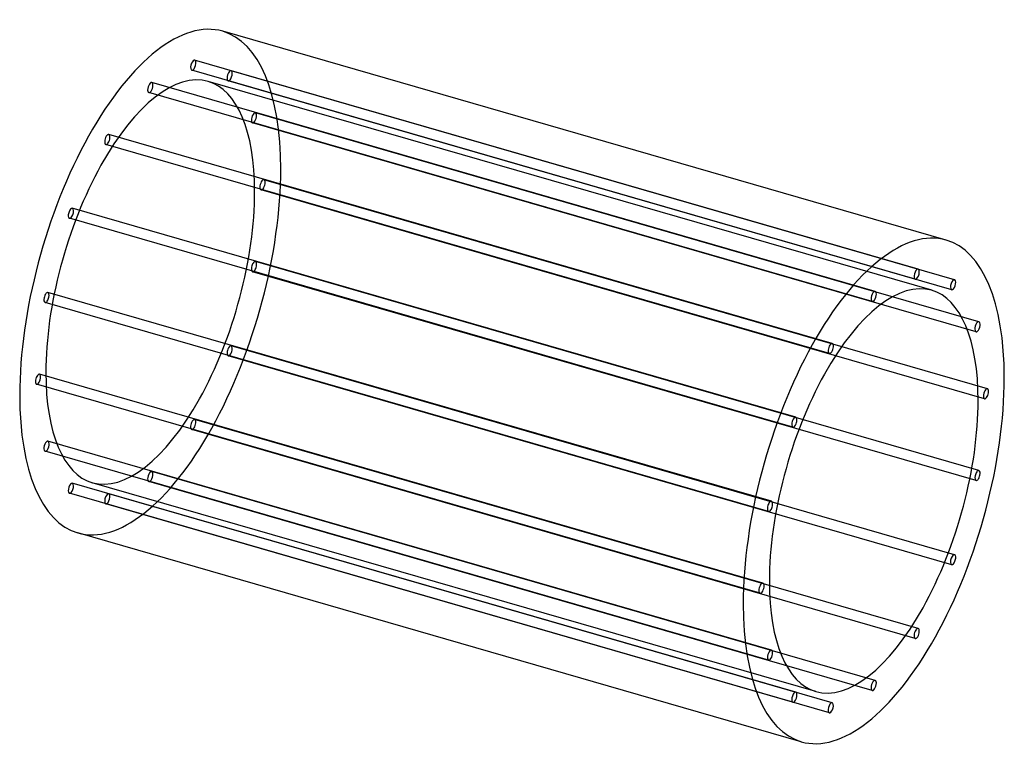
# Model space of a CAD drawing. Header units: millimetres. Extents: x -943 to 943, y -703 to 703.
import ezdxf

# ---------------------------------------------------------------- set-up
doc = ezdxf.new("R2010")
doc.units = ezdxf.units.MM
doc.layers.add('HIDDEN', color=7, linetype='Continuous')
doc.layers.add('THICK', color=7, linetype='Continuous')

msp = doc.modelspace()

# ---------------------------------------------------------------- linework, layer by layer
at = {"layer": 'HIDDEN'}
for p, q in [((777.9, 224.9), (-607.8, 624.9)), ((772.3, 205.7), (-613.3, 605.7)), ((847.6, 204.6), (-538, 604.6)), ((842.1, 185.4), (-543.6, 585.4)), ((695.6, 182), (-690, 582)), ((803.8, 184.3), (-581.9, 584.3)), ((690, 162.8), (-695.6, 562.8)), ((894.2, 124.1), (-491.4, 524.1)), ((888.7, 104.9), (-497, 504.9)), ((613.3, 82.4), (-772.3, 482.4)), ((607.8, 63.2), (-777.9, 463.2)), ((910.6, -4.2), (-475, 395.8)), ((905, -23.4), (-480.6, 376.6)), ((543.6, -58.7), (-842.1, 341.3)), ((538, -77.9), (-847.6, 322.1)), ((894.2, -160.9), (-491.4, 239.1)), ((888.7, -180.1), (-497, 219.9)), ((497, -219.9), (-888.7, 180.1)), ((491.4, -239.1), (-894.2, 160.9)), ((847.6, -322.1), (-538, 77.9)), ((842.1, -341.3), (-543.6, 58.7)), ((480.6, -376.6), (-905, 23.4)), ((475, -395.8), (-910.6, 4.2)), ((777.9, -463.2), (-607.8, -63.2)), ((772.3, -482.4), (-613.3, -82.4)), ((497, -504.9), (-888.7, -104.9)), ((491.4, -524.1), (-894.2, -124.1)), ((695.6, -562.8), (-690, -162.8)), ((543.6, -585.4), (-842.1, -185.4)), ((581.9, -584.3), (-803.8, -184.3)), ((690, -582), (-695.6, -182)), ((538, -604.6), (-847.6, -204.6)), ((613.3, -605.7), (-772.3, -205.7)), ((607.8, -624.9), (-777.9, -224.9))]:
    msp.add_line(p, q, dxfattribs=at)
for centre, major_axis, start_param, end_param in [((-692.8, 200), (138.7, 480.4), -0.982794, 0), ((-610.5, 615.3), (-2.77, -9.61), -2.946289, 0.000007), ((-610.5, 615.3), (-2.77, -9.61), 0.195304, 3.141599), ((-610.5, 615.3), (-2.77, -9.61), -3.141586, -2.946289), ((-610.5, 615.3), (-2.77, -9.61), 0.000007, 0.195304), ((-540.8, 595), (-2.77, -9.61), -3.141586, -0.197396), ((-540.8, 595), (-2.77, -9.61), 0.000007, 2.944197), ((-540.8, 595), (-2.77, -9.61), 2.944197, 3.141599), ((-692.8, 200), (-110.9, -384.3), -3.141593, -0.982794), ((-540.8, 595), (-2.77, -9.61), -0.197396, 0.000007), ((-692.8, 572.4), (-2.77, -9.61), -2.55359, 0.000007), ((-692.8, 572.4), (-2.77, -9.61), -3.141586, -2.55359), ((-692.8, 572.4), (-2.77, -9.61), 0.588003, 3.141599), ((-692.8, 200), (-110.9, -384.3), 2.158799, 3.141593), ((-692.8, 572.4), (-2.77, -9.61), 0.000007, 0.588003), ((-494.2, 514.5), (-2.77, -9.61), -3.141586, -0.590095), ((-494.2, 514.5), (-2.77, -9.61), 0.000007, 2.551498), ((-494.2, 514.5), (-2.77, -9.61), 2.551498, 3.141599), ((-494.2, 514.5), (-2.77, -9.61), -0.590095, 0.000007), ((-775.1, 472.8), (-2.77, -9.61), -2.160891, 0.000007), ((-775.1, 472.8), (-2.77, -9.61), -3.141586, -2.160891), ((-775.1, 472.8), (-2.77, -9.61), 0.980702, 3.141599), ((-775.1, 472.8), (-2.77, -9.61), 0.000007, 0.980702), ((-692.8, 200), (138.7, 480.4), -3.141593, -0.982794), ((-477.8, 386.2), (-2.77, -9.61), -3.141586, -0.982794), ((-477.8, 386.2), (-2.77, -9.61), -0.982794, 0.000007), ((-477.8, 386.2), (-2.77, -9.61), 0.000007, 2.158799), ((-477.8, 386.2), (-2.77, -9.61), 2.158799, 3.141599), ((-692.8, 200), (-110.9, -384.3), 0, 2.158799), ((-844.8, 331.7), (-2.77, -9.61), -3.141586, -1.768192), ((-844.8, 331.7), (-2.77, -9.61), 1.373401, 3.141599), ((-844.8, 331.7), (-2.77, -9.61), -1.768192, 0.000007), ((-844.8, 331.7), (-2.77, -9.61), 0.000007, 1.373401), ((-494.2, 229.5), (-2.77, -9.61), -1.375493, 0.000007), ((-494.2, 229.5), (-2.77, -9.61), -3.141586, -1.375493), ((-494.2, 229.5), (-2.77, -9.61), 0.000007, 1.7661), ((-494.2, 229.5), (-2.77, -9.61), 1.7661, 3.141599), ((-891.5, 170.5), (-2.77, -9.61), -1.375493, 0.000007), ((-891.5, 170.5), (-2.77, -9.61), -3.141586, -1.375493), ((-891.5, 170.5), (-2.77, -9.61), 0.000007, 1.7661), ((-891.5, 170.5), (-2.77, -9.61), 1.7661, 3.141599), ((-540.8, 68.3), (-2.77, -9.61), -3.141586, -1.768192), ((-540.8, 68.3), (-2.77, -9.61), 1.373401, 3.141599), ((-540.8, 68.3), (-2.77, -9.61), -1.768192, 0.000007), ((-540.8, 68.3), (-2.77, -9.61), 0.000007, 1.373401), ((-907.8, 13.8), (-2.77, -9.61), -3.141586, -0.982794), ((-907.8, 13.8), (-2.77, -9.61), 2.158799, 3.141599), ((-692.8, 200), (-110.9, -384.3), -0.982794, 0), ((-907.8, 13.8), (-2.77, -9.61), -0.982794, 0.000007), ((-907.8, 13.8), (-2.77, -9.61), 0.000007, 2.158799), ((-610.5, -72.8), (-2.77, -9.61), -2.160891, 0.000007), ((-610.5, -72.8), (-2.77, -9.61), -3.141586, -2.160891), ((-610.5, -72.8), (-2.77, -9.61), 0.980702, 3.141599), ((-610.5, -72.8), (-2.77, -9.61), 0.000007, 0.980702), ((-891.5, -114.5), (-2.77, -9.61), -3.141586, -0.590095), ((-891.5, -114.5), (-2.77, -9.61), 0.000007, 2.551498), ((-891.5, -114.5), (-2.77, -9.61), 2.551498, 3.141599), ((-891.5, -114.5), (-2.77, -9.61), -0.590095, 0.000007), ((-692.8, -172.4), (-2.77, -9.61), -2.55359, 0.000007), ((-692.8, -172.4), (-2.77, -9.61), -3.141586, -2.55359), ((-692.8, -172.4), (-2.77, -9.61), 0.588003, 3.141599), ((-844.8, -195), (-2.77, -9.61), -3.141586, -0.197396), ((-844.8, -195), (-2.77, -9.61), 0.000007, 2.944197), ((-844.8, -195), (-2.77, -9.61), 2.944197, 3.141599), ((-692.8, -172.4), (-2.77, -9.61), 0.000007, 0.588003), ((-844.8, -195), (-2.77, -9.61), -0.197396, 0.000007), ((-775.1, -215.3), (-2.77, -9.61), -2.946289, 0.000007), ((-775.1, -215.3), (-2.77, -9.61), 0.195304, 3.141599), ((-775.1, -215.3), (-2.77, -9.61), -3.141586, -2.946289), ((-775.1, -215.3), (-2.77, -9.61), 0.000007, 0.195304)]:
    msp.add_ellipse(centre, major_axis=major_axis, ratio=0.433013, start_param=start_param, end_param=end_param, dxfattribs=at)
at = {"layer": 'THICK'}
for p, q in [((831.5, 280.4), (-554.1, 680.4)), ((554.1, -680.4), (-831.5, -280.4))]:
    msp.add_line(p, q, dxfattribs=at)
for centre, major_axis, start_param, end_param in [((-692.8, 200), (138.7, 480.4), 0, 2.158799), ((692.8, -200), (-138.7, -480.4), -3.141593, -0.982794), ((692.8, -200), (-138.7, -480.4), 2.158799, 3.141593), ((775.1, 215.3), (2.77, 9.61), 0.195304, 3.141599), ((775.1, 215.3), (2.77, 9.61), -2.946289, 0.000007), ((775.1, 215.3), (2.77, 9.61), 0.000007, 0.195304), ((692.8, -200), (110.9, 384.3), 0, 2.158799), ((775.1, 215.3), (2.77, 9.61), -3.141586, -2.946289), ((844.8, 195), (2.77, 9.61), 0.000007, 2.944197), ((844.8, 195), (2.77, 9.61), -3.141586, -0.197396), ((844.8, 195), (2.77, 9.61), -0.197396, 0.000007), ((692.8, 172.4), (2.77, 9.61), 0.588003, 3.141599), ((692.8, 172.4), (2.77, 9.61), 0.000007, 0.588003), ((692.8, 172.4), (2.77, 9.61), -2.55359, 0.000007), ((692.8, -200), (110.9, 384.3), -0.982794, 0), ((844.8, 195), (2.77, 9.61), 2.944197, 3.141599), ((692.8, 172.4), (2.77, 9.61), -3.141586, -2.55359), ((891.5, 114.5), (2.77, 9.61), 0.000007, 2.551498), ((891.5, 114.5), (2.77, 9.61), -3.141586, -0.590095), ((891.5, 114.5), (2.77, 9.61), -0.590095, 0.000007), ((891.5, 114.5), (2.77, 9.61), 2.551498, 3.141599), ((610.5, 72.8), (2.77, 9.61), 0.980702, 3.141599), ((610.5, 72.8), (2.77, 9.61), 0.000007, 0.980702), ((610.5, 72.8), (2.77, 9.61), -2.160891, 0.000007), ((610.5, 72.8), (2.77, 9.61), -3.141586, -2.160891), ((692.8, -200), (-138.7, -480.4), 0, 2.158799), ((-692.8, 200), (138.7, 480.4), 2.158799, 3.141593), ((907.8, -13.8), (2.77, 9.61), 0.000007, 2.158799), ((907.8, -13.8), (2.77, 9.61), 2.158799, 3.141599), ((907.8, -13.8), (2.77, 9.61), -3.141586, -0.982794), ((907.8, -13.8), (2.77, 9.61), -0.982794, 0.000007), ((692.8, -200), (110.9, 384.3), -3.141593, -0.982794), ((540.8, -68.3), (2.77, 9.61), 1.373401, 3.141599), ((540.8, -68.3), (2.77, 9.61), 0.000007, 1.373401), ((540.8, -68.3), (2.77, 9.61), -3.141586, -1.768192), ((540.8, -68.3), (2.77, 9.61), -1.768192, 0.000007), ((891.5, -170.5), (2.77, 9.61), 0.000007, 1.7661), ((891.5, -170.5), (2.77, 9.61), -1.375493, 0.000007), ((891.5, -170.5), (2.77, 9.61), 1.7661, 3.141599), ((891.5, -170.5), (2.77, 9.61), -3.141586, -1.375493), ((494.2, -229.5), (2.77, 9.61), 0.000007, 1.7661), ((494.2, -229.5), (2.77, 9.61), -1.375493, 0.000007), ((494.2, -229.5), (2.77, 9.61), 1.7661, 3.141599), ((494.2, -229.5), (2.77, 9.61), -3.141586, -1.375493), ((844.8, -331.7), (2.77, 9.61), 1.373401, 3.141599), ((844.8, -331.7), (2.77, 9.61), 0.000007, 1.373401), ((844.8, -331.7), (2.77, 9.61), -3.141586, -1.768192), ((844.8, -331.7), (2.77, 9.61), -1.768192, 0.000007), ((477.8, -386.2), (2.77, 9.61), 0.000007, 2.158799), ((477.8, -386.2), (2.77, 9.61), -0.982794, 0.000007), ((692.8, -200), (110.9, 384.3), 2.158799, 3.141593), ((477.8, -386.2), (2.77, 9.61), 2.158799, 3.141599), ((477.8, -386.2), (2.77, 9.61), -3.141586, -0.982794), ((692.8, -200), (-138.7, -480.4), -0.982794, 0), ((775.1, -472.8), (2.77, 9.61), 0.980702, 3.141599), ((775.1, -472.8), (2.77, 9.61), 0.000007, 0.980702), ((775.1, -472.8), (2.77, 9.61), -2.160891, 0.000007), ((775.1, -472.8), (2.77, 9.61), -3.141586, -2.160891), ((494.2, -514.5), (2.77, 9.61), 0.000007, 2.551498), ((494.2, -514.5), (2.77, 9.61), -3.141586, -0.590095), ((494.2, -514.5), (2.77, 9.61), -0.590095, 0.000007), ((494.2, -514.5), (2.77, 9.61), 2.551498, 3.141599), ((692.8, -572.4), (2.77, 9.61), 0.588003, 3.141599), ((692.8, -572.4), (2.77, 9.61), 0.000007, 0.588003), ((692.8, -572.4), (2.77, 9.61), -2.55359, 0.000007), ((692.8, -572.4), (2.77, 9.61), -3.141586, -2.55359), ((540.8, -595), (2.77, 9.61), 0.000007, 2.944197), ((540.8, -595), (2.77, 9.61), -3.141586, -0.197396), ((540.8, -595), (2.77, 9.61), -0.197396, 0.000007), ((540.8, -595), (2.77, 9.61), 2.944197, 3.141599), ((610.5, -615.3), (2.77, 9.61), 0.195304, 3.141599), ((610.5, -615.3), (2.77, 9.61), -2.946289, 0.000007), ((610.5, -615.3), (2.77, 9.61), 0.000007, 0.195304), ((610.5, -615.3), (2.77, 9.61), -3.141586, -2.946289)]:
    msp.add_ellipse(centre, major_axis=major_axis, ratio=0.433013, start_param=start_param, end_param=end_param, dxfattribs=at)

doc.saveas('drawing.dxf')
